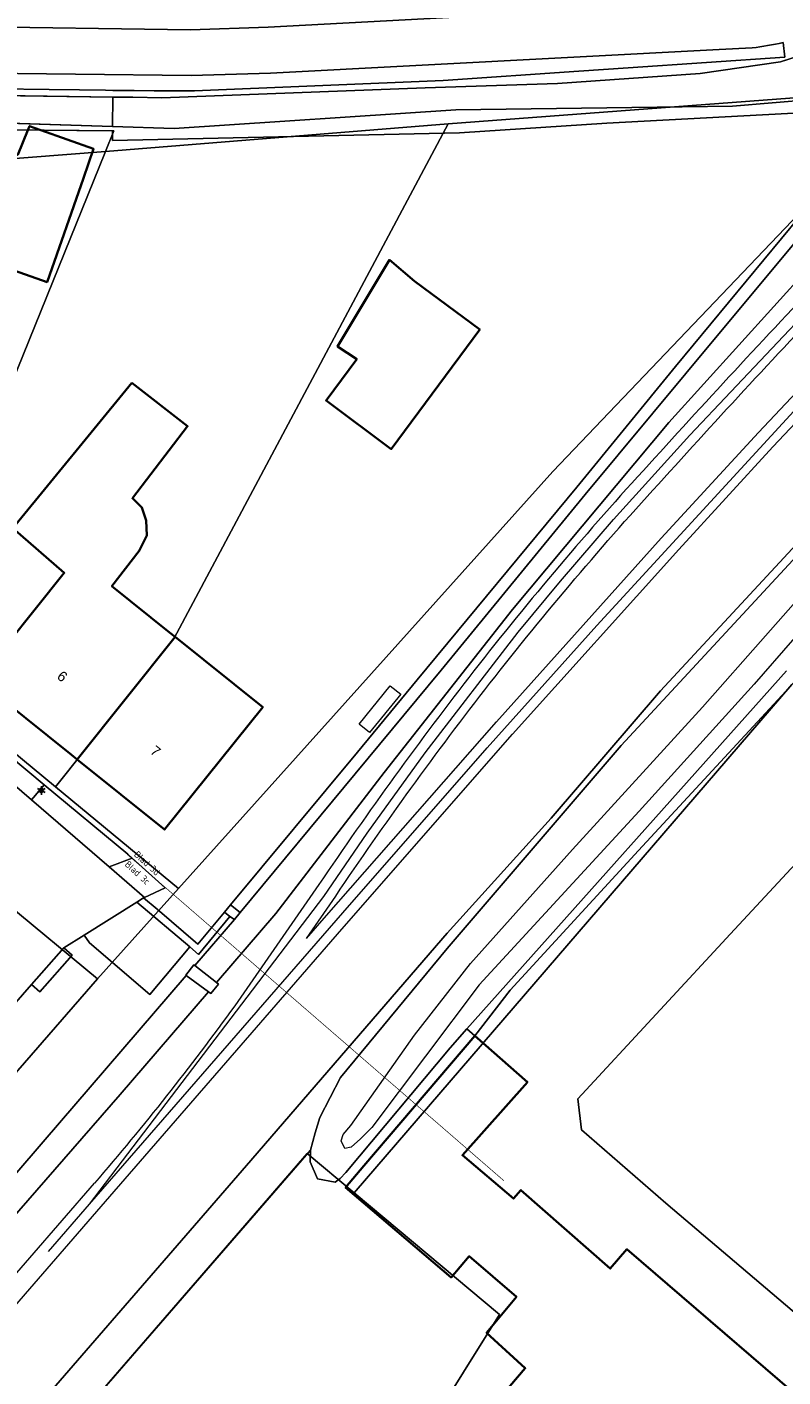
# Model space of a CAD drawing. Header units: millimetres. Extents: x 162876 to 168130, y 402614 to 405602.
# Tile 17 of 256: x 164047 to 164104, y 403104 to 403203. Entities that reach past the tile are written whole.
import ezdxf
from ezdxf.enums import TextEntityAlignment as Align

# ---------------------------------------------------------------- set-up
doc = ezdxf.new("R2010")
doc.units = ezdxf.units.MM
doc.linetypes.add('X-CA190022.004-UO-TXT_Tekst 1op200_v0.1$0$AL-TEKENBLADGRENS', pattern=[11.5, 2.5, -1.5, 1, -1.5, 1, -1.5, 2.5])
for name, color, linetype, lineweight in [('X-CA190022.004-UO-BGT_Ondergrond$0$GE_201_SHDHek_Lijn_GEM', 253, 'X-CA190022.004-UO-BGT_Ondergrond$0$Hekwerk', 9), ('X-CA190022.004-UO-BGT_Ondergrond$0$GE_202_SHDMuur30cm_Lijn_GEM', 253, 'Continuous', 9), ('X-CA190022.004-UO-BGT_Ondergrond$0$GE_244_Taludlijn_Lijn_GEM', 253, 'Continuous', 9), ('X-CA190022.004-UO-BGT_Ondergrond$0$GE_251_SPRTrein_as_Lijn_GEM', 253, 'Continuous', 9), ('X-CA190022.004-UO-BGT_Ondergrond$0$GE_314_WGDRijbaanLokaleweg_Vlak_GEM', 253, 'Continuous', 9), ('X-CA190022.004-UO-BGT_Ondergrond$0$GE_316_WGDFietspad_Vlak_GEM', 253, 'Continuous', 9), ('X-CA190022.004-UO-BGT_Ondergrond$0$GE_318_WGDVoetpadoptrap_Vlak_GEM', 253, 'Continuous', 9), ('X-CA190022.004-UO-BGT_Ondergrond$0$GE_322_WGDInrit_Vlak_GEM', 253, 'Continuous', 9), ('X-CA190022.004-UO-BGT_Ondergrond$0$GE_363_OWGBerm_openverharding_Vlak_GEM', 253, 'Continuous', 9), ('X-CA190022.004-UO-BGT_Ondergrond$0$GE_364_OWGBerm_halfverhard_Vlak_GEM', 253, 'Continuous', 9), ('X-CA190022.004-UO-BGT_Ondergrond$0$GE_366_OWGBerm_groenvoorziening_Vlak_GEM', 253, 'Continuous', 9), ('X-CA190022.004-UO-BGT_Ondergrond$0$GE_367_OWGBerm_groenvoorziening_grasenk_GEM', 253, 'Continuous', 9), ('X-CA190022.004-UO-BGT_Ondergrond$0$GE_401_OTDErf_Vlak_GEM', 253, 'Continuous', 9), ('X-CA190022.004-UO-BGT_Ondergrond$0$GE_4502_GBKN_Huisnummer_Lijn_GEM', 7, 'Continuous', 9), ('X-CA190022.004-UO-BGT_Ondergrond$0$GE_478_BTDGroenvoorziening_bosplantsoen_GEM', 253, 'Continuous', 9), ('X-CA190022.004-UO-BGT_Ondergrond$0$GE_479_BTDGroenvoorziening_grasenkruida_GEM', 253, 'Continuous', 9), ('X-CA190022.004-UO-BGT_Ondergrond$0$GE_504_WTDWaterloop_sloot_Vlak_GEM', 253, 'Continuous', 9), ('X-CA190022.004-UO-BGT_Ondergrond$0$GE_541_OWTOever_slootkant_Vlak_GEM', 253, 'Continuous', 9), ('X-CA190022.004-UO-BGT_Ondergrond$0$GE_601_PNDgrondvlakpand_Vlak_MV_GEM', 34, 'Continuous', 35), ('X-CA190022.004-UO-BGT_Ondergrond$0$GE_632_GBILuifel_Inrichtend_Vlak_GEM', 253, 'Continuous', 9), ('X-CA190022.004-UO-BGT_Ondergrond$0$GE_861_PALLichtmast_Punt_GEM', 202, 'Continuous', 25), ('X-CA190022.004-UO-KAD_Percelen$0$B-WE-KG-GRENS_PERCEEL-GV', 150, 'Continuous', 9), ('X-CA190022.004-UO-TXT_Tekst 1op200_v0.1$0$BLADEN', 7, 'Continuous', 25), ('X-CA190022.004-UO-TXT_Tekst 1op200_v0.1$0$X-XX-AL-TEKENBLADGRENS-G', 7, 'X-CA190022.004-UO-TXT_Tekst 1op200_v0.1$0$AL-TEKENBLADGRENS', 35)]:
    doc.layers.add(name, color=color, linetype=linetype, lineweight=lineweight)
doc.styles.add('X-CA190022.004-UO-BGT_Ondergrond$0$BGT_NAR', font='arial.ttf', dxfattribs={"height": 1})
doc.styles.add('X-CA190022.004-UO-BGT_Ondergrond$0$NLCS-ISO', font='NLCS-ISO.ttf')
doc.styles.add('X-CA190022.004-UO-TXT_Tekst 1op200_v0.1$0$NLCS-ISO-M200-T25', font='NLCS-ISO.ttf', dxfattribs={"height": 0.5})
doc.linetypes.add('X-CA190022.004-UO-BGT_Ondergrond$0$Hekwerk', pattern='A,5,-1.5,[2,dgnlstyle-Veghel.shx,S=0.007937,R=0,X=0,Y=0],-1.5', length=8)

# ---------------------------------------------------------------- blocks, each defined once
blk = doc.blocks.new('X-CA190022.004-UO-BGT_Ondergrond$0$N-SIE-WEG_LICHTMAST-SO')
h = blk.add_hatch(color=256)
h.paths.add_polyline_path([(1.16, 0.5, 0.658505), (-1.16, 0.5)])
h.paths.add_polyline_path([(-1.16, -0.5, 0.658505), (1.16, -0.5)])
at = {"flags": 128}
for points in [[(-2.19, 1.27), (-1.1, 0.63)], [(-1.16, 0.5), (1.16, 0.5)], [(0, 1.27), (0, 2.53)], [(1.1, 0.63), (2.19, 1.27)], [(-2.19, -1.27), (-1.1, -0.63)], [(-1.16, -0.5), (1.16, -0.5)], [(0, -1.27), (0, -2.53)], [(2.19, -1.27), (1.1, -0.63)]]:
    blk.add_lwpolyline(points, dxfattribs=at)
at = {"ltscale": 0.5}
blk.add_circle((0, 0), 1.27, dxfattribs=at)
at = {"style": 'X-CA190022.004-UO-BGT_Ondergrond$0$NLCS-ISO'}
blk.add_attdef('TYPE', text='', height=1.8, dxfattribs=at).set_placement((0, 2.53), align=Align.BOTTOM_CENTER)
blk = doc.blocks.new('X-CA190022.004-UO-BGT_Ondergrond$0$IMGEOLichtmastpaal')
at = {"xscale": 5, "yscale": 5, "zscale": 5}
blk.add_blockref('X-CA190022.004-UO-BGT_Ondergrond$0$N-SIE-WEG_LICHTMAST-SO', (0, 6.4), dxfattribs=at)

msp = doc.modelspace()

# ---------------------------------------------------------------- linework, layer by layer
at = {"layer": 'X-CA190022.004-UO-BGT_Ondergrond$0$GE_201_SHDHek_Lijn_GEM'}
for p, q in [((164106.596, 403197.217), (164090.449, 403196.342)), ((164095.534, 403178.35), (164111.239, 403197.303)), ((164090.449, 403196.342), (164079.519, 403195.638)), ((164079.519, 403195.638), (164053.829, 403195.063)), ((164088.22, 403169.408), (164095.534, 403178.35)), ((164076.393, 403155.143), (164088.22, 403169.408)), ((164071.964, 403149.796), (164076.393, 403155.143)), ((164092.804, 403142.508), (164105.231, 403155.953)), ((164062.56, 403138.471), (164071.964, 403149.796)), ((164083.287, 403132.154), (164092.804, 403142.508)), ((164057.129, 403138.162), (164060.151, 403135.569)), ((164062.126, 403137.948), (164062.56, 403138.471)), ((164060.151, 403135.569), (164062.126, 403137.948)), ((164080.665, 403128.792), (164083.287, 403132.154))]:
    msp.add_line(p, q, dxfattribs=at)
at = {"layer": 'X-CA190022.004-UO-BGT_Ondergrond$0$GE_202_SHDMuur30cm_Lijn_GEM'}
for p, q in [((164096.291, 403177.817), (164108.744, 403192.752)), ((164088.841, 403168.852), (164096.291, 403177.817)), ((164078.178, 403155.857), (164088.841, 403168.852)), ((164071.808, 403148.188), (164078.178, 403155.857)), ((164063.28, 403137.913), (164071.808, 403148.188)), ((164062.507, 403137.616), (164062.857, 403137.403)), ((164062.857, 403137.403), (164063.28, 403137.913))]:
    msp.add_line(p, q, dxfattribs=at)
at = {"layer": 'X-CA190022.004-UO-BGT_Ondergrond$0$GE_244_Taludlijn_Lijn_GEM'}
for p, q in [((164103.321, 403200.904), (164109.52, 403202.905)), ((164097.364, 403200.02), (164103.321, 403200.904)), ((164076.99, 403198.97), (164086.783, 403199.286)), ((164086.783, 403199.286), (164097.364, 403200.02)), ((164042.457, 403198.455), (164053.842, 403198.287)), ((164053.842, 403198.287), (164055.34, 403198.268)), ((164055.34, 403198.268), (164057.47, 403198.24)), ((164057.47, 403198.24), (164076.99, 403198.97)), ((164099.769, 403197.61), (164105.648, 403198.116)), ((164058.4, 403195.95), (164079.26, 403197.35)), ((164079.26, 403197.35), (164099.769, 403197.61)), ((164043.11, 403196.44), (164053.833, 403196.096)), ((164053.833, 403196.096), (164058.4, 403195.95)), ((164105.403, 403185.653), (164095.034, 403174.186)), ((164095.034, 403174.186), (164083.469, 403160.344)), ((164083.469, 403160.344), (164073.955, 403148.27)), ((164073.955, 403148.27), (164065.913, 403137.84)), ((164059.914, 403133.986), (164062.857, 403137.403)), ((164065.913, 403137.84), (164061.517, 403132.729)), ((164048.682, 403120.943), (164059.286, 403133.257)), ((164061.663, 403132.621), (164061.111, 403131.925)), ((164061.517, 403132.729), (164061.663, 403132.621)), ((164060.936, 403132.053), (164054.379, 403124.429)), ((164061.111, 403131.925), (164060.936, 403132.053)), ((164054.379, 403124.429), (164050.212, 403119.657)), ((164040.559, 403111.505), (164048.682, 403120.943)), ((164050.212, 403119.657), (164042.371, 403110.676))]:
    msp.add_line(p, q, dxfattribs=at)
at = {"layer": 'X-CA190022.004-UO-BGT_Ondergrond$0$GE_251_SPRTrein_as_Lijn_GEM'}
for p, q in [((164096.598, 403173.26), (164114.699, 403192.416)), ((164101.68, 403173.45), (164116.16, 403188.87)), ((164102.751, 403172.39), (164117.221, 403187.79)), ((164089.714, 403159.161), (164107.924, 403178.982)), ((164090.947, 403167.003), (164096.598, 403173.26)), ((164094.481, 403165.63), (164101.68, 403173.45)), ((164095.771, 403164.8), (164102.751, 403172.39)), ((164087.002, 403162.448), (164090.947, 403167.003)), ((164082.271, 403152.04), (164094.481, 403165.63)), ((164083.45, 403151.12), (164095.771, 403164.8)), ((164083.87, 403158.662), (164087.002, 403162.448)), ((164081.592, 403150.118), (164089.714, 403159.161)), ((164076.986, 403149.747), (164083.87, 403158.662)), ((164069.511, 403137.5), (164082.271, 403152.04)), ((164070.801, 403136.68), (164083.45, 403151.12)), ((164070.876, 403137.895), (164081.592, 403150.118)), ((164072.694, 403143.789), (164076.986, 403149.747)), ((164069.473, 403139.102), (164072.694, 403143.789)), ((164069.118, 403139.978), (164062.882, 403131.005)), ((164068.191, 403135.978), (164070.358, 403139.134)), ((164052.118, 403116.319), (164069.473, 403139.102)), ((164052.118, 403116.319), (164070.876, 403137.895)), ((164068.191, 403135.978), (164069.511, 403137.5)), ((164053.628, 403116.892), (164070.801, 403136.68)), ((164037.8, 403100.957), (164052.484, 403117.879)), ((164038.973, 403100.006), (164053.628, 403116.892)), ((164049.082, 403112.818), (164052.118, 403116.319))]:
    msp.add_line(p, q, dxfattribs=at)
for centre, radius, start, end in [((164712.508, 402610.267), 835.233, 136.444874, 137.819175), ((164285.837, 402994.827), 260.84, 137.48361, 141.8907), ((164307.152, 402979.418), 287.123, 142.0963, 145.99931)]:
    msp.add_arc(centre, radius, start, end, dxfattribs=at)
at = {"layer": 'X-CA190022.004-UO-BGT_Ondergrond$0$GE_251_SPRTrein_as_Lijn_GEM', "extrusion": (0, 0, -1)}
for centre, radius, start, end in [((-164703.893, 402618.233), 822, 42.17229, 43.567234), ((-164285.568, 402995.06), 258.984, 38.10592, 42.51963), ((-164306.447, 402979.923), 284.757, 33.99447, 37.91002), ((-163904.085, 403246.117), 196.131, 215.93848, 220.83182)]:
    msp.add_arc(centre, radius, start, end, dxfattribs=at)
at = {"layer": 'X-CA190022.004-UO-BGT_Ondergrond$0$GE_314_WGDRijbaanLokaleweg_Vlak_GEM', "flags": 128}
for points in [[(164041.727, 403151.49), (164047.81, 403146.25), (164053.572, 403141.285), (164056.19, 403139.03), (164056.129, 403138.992), (164055.618, 403138.673), (164051.723, 403136.238), (164050.221, 403135.299), (164047.819, 403132.591)], [(164047.819, 403132.591), (164034.346, 403117.133), (164028.292, 403110.187), (164026.284, 403107.778)]]:
    msp.add_lwpolyline(points, dxfattribs=at)
at = {"layer": 'X-CA190022.004-UO-BGT_Ondergrond$0$GE_316_WGDFietspad_Vlak_GEM', "flags": 128}
for points in [[(164009.002, 403206.764), (164010.019, 403206.65), (164030.33, 403204.37), (164035.841, 403203.85), (164042.55, 403203.51), (164059.61, 403203.27), (164065.36, 403203.46), (164098.58, 403205.24), (164099.282, 403205.278)], [(164101.214, 403201.928), (164098.775, 403201.8), (164065.53, 403200.05), (164059.66, 403199.87), (164042.483, 403200.078), (164042.29, 403200.08), (164041.435, 403200.123), (164035.57, 403200.42), (164009.8, 403203.13), (164008.548, 403203.262)]]:
    msp.add_lwpolyline(points, dxfattribs=at)
at = {"layer": 'X-CA190022.004-UO-BGT_Ondergrond$0$GE_316_WGDFietspad_Vlak_GEM', "extrusion": (0, 0, -1)}
msp.add_arc((-164098.89, 403221.951), 20.158, 256.77779, 263.38066, dxfattribs=at)
at = {"layer": 'X-CA190022.004-UO-BGT_Ondergrond$0$GE_318_WGDVoetpadoptrap_Vlak_GEM', "flags": 128}
msp.add_lwpolyline([(164059.914, 403133.986), (164061.517, 403132.729), (164061.663, 403132.621), (164061.111, 403131.925), (164060.936, 403132.053), (164059.286, 403133.257), (164059.259, 403133.277), (164059.842, 403134.043), (164059.914, 403133.986)], dxfattribs=at)
at = {"layer": 'X-CA190022.004-UO-BGT_Ondergrond$0$GE_322_WGDInrit_Vlak_GEM', "flags": 128}
msp.add_lwpolyline([(164055.289, 403141.939), (164057.733, 403139.749), (164056.19, 403139.03), (164053.572, 403141.285), (164055.289, 403141.939)], dxfattribs=at)
at = {"layer": 'X-CA190022.004-UO-BGT_Ondergrond$0$GE_363_OWGBerm_openverharding_Vlak_GEM', "flags": 128}
for points in [[(164042.084, 403152.919), (164048.749, 403147.369), (164048.378, 403146.928), (164047.81, 403146.25), (164041.727, 403151.49), (164041.354, 403151.811), (164042.084, 403152.919)], [(164048.749, 403147.369), (164054.959, 403142.235), (164055.289, 403141.939), (164053.572, 403141.285), (164047.81, 403146.25), (164048.378, 403146.928), (164048.749, 403147.369)], [(164057.129, 403138.162), (164060.151, 403135.569), (164062.126, 403137.948), (164062.507, 403137.616), (164060.2, 403134.798), (164059.546, 403135.371), (164055.618, 403138.673), (164056.129, 403138.992), (164057.129, 403138.162)], [(164050.221, 403135.299), (164050.834, 403134.755), (164048.432, 403132.047), (164047.819, 403132.591), (164050.221, 403135.299)]]:
    msp.add_lwpolyline(points, dxfattribs=at)
at = {"layer": 'X-CA190022.004-UO-BGT_Ondergrond$0$GE_364_OWGBerm_halfverhard_Vlak_GEM', "flags": 128}
msp.add_lwpolyline([(164055.618, 403138.673), (164059.546, 403135.371), (164056.587, 403131.838), (164052.106, 403135.662), (164051.723, 403136.238), (164055.618, 403138.673)], dxfattribs=at)
at = {"layer": 'X-CA190022.004-UO-BGT_Ondergrond$0$GE_366_OWGBerm_groenvoorziening_Vlak_GEM', "flags": 128}
msp.add_lwpolyline([(164050.212, 403119.657), (164042.371, 403110.676), (164037.927, 403105.311), (164036.358, 403104.131), (164034.152, 403103.665), (164032.108, 403104.445), (164029.968, 403106.539), (164034.621, 403105.461), (164035.708, 403106.055), (164040.559, 403111.505), (164048.682, 403120.943), (164059.286, 403133.257), (164060.936, 403132.053), (164054.379, 403124.429), (164050.212, 403119.657)], dxfattribs=at)
at = {"layer": 'X-CA190022.004-UO-BGT_Ondergrond$0$GE_367_OWGBerm_groenvoorziening_grasenk_GEM', "flags": 128}
for points in [[(164099.282, 403205.278), (164098.58, 403205.24), (164065.36, 403203.46), (164059.61, 403203.27), (164042.55, 403203.51), (164035.841, 403203.85), (164030.33, 403204.37), (164010.019, 403206.65), (164009.002, 403206.764)], [(164103.501, 403202.328), (164103.639, 403201.245), (164092.03, 403200.444), (164088.381, 403200.193), (164078.332, 403199.5), (164059.906, 403198.742), (164056.906, 403198.744), (164055.424, 403198.763), (164053.845, 403198.783), (164053.312, 403198.79), (164051.379, 403198.814), (164049.126, 403198.842), (164045.334, 403198.89), (164042.745, 403198.922), (164042.465, 403198.939), (164042.483, 403200.078), (164059.66, 403199.87), (164065.53, 403200.05), (164098.775, 403201.8), (164101.214, 403201.928)], [(164042.371, 403110.676), (164050.212, 403119.657), (164054.379, 403124.429), (164060.936, 403132.053), (164061.111, 403131.925), (164061.663, 403132.621), (164061.517, 403132.729), (164065.913, 403137.84), (164073.955, 403148.27), (164083.469, 403160.344), (164095.034, 403174.186), (164105.403, 403185.653)], [(164107.028, 403167.017), (164091.502, 403150.289), (164078.624, 403135.239), (164070.71, 403125.691), (164069.195, 403122.736), (164068.847, 403121.607), (164068.5, 403120.325)], [(164105.231, 403155.953), (164092.804, 403142.508), (164083.287, 403132.154), (164080.665, 403128.792), (164080.084, 403129.293), (164103.759, 403155.799)], [(164034.346, 403117.133), (164047.819, 403132.591), (164048.432, 403132.047), (164050.834, 403134.755), (164050.221, 403135.299), (164051.723, 403136.238), (164052.106, 403135.662), (164056.587, 403131.838), (164059.546, 403135.371), (164060.2, 403134.798), (164062.507, 403137.616), (164062.857, 403137.403), (164059.914, 403133.986), (164059.842, 403134.043), (164059.259, 403133.277), (164059.286, 403133.257), (164048.682, 403120.943), (164040.559, 403111.505)], [(164068.5, 403120.325), (164045.424, 403093.765), (164046.613, 403092.758), (164063.87, 403078.499), (164060.557, 403073.699), (164058.987, 403071.844), (164070.878, 403061.779), (164069.625, 403060.268), (164080.188, 403051), (164082.431, 403049.366), (164091.552, 403042.225), (164092.01, 403041.84), (164107.709, 403043.911), (164126.489, 403045.515), (164129.13, 403045.947), (164129.872, 403046.975), (164129.839, 403049.826), (164129.79, 403051.215), (164131.181, 403047.155), (164131.678, 403045.766), (164131.534, 403045.737), (164126.889, 403044.717), (164123.26, 403043.92)]]:
    msp.add_lwpolyline(points, dxfattribs=at)
at = {"layer": 'X-CA190022.004-UO-BGT_Ondergrond$0$GE_367_OWGBerm_groenvoorziening_grasenk_GEM'}
msp.add_arc((164098.89, 403221.951), 20.158, 276.61934, 283.22221, dxfattribs=at)
at = {"layer": 'X-CA190022.004-UO-BGT_Ondergrond$0$GE_401_OTDErf_Vlak_GEM', "flags": 128}
for points in [[(164108.963, 403198.775), (164105.648, 403198.116), (164099.769, 403197.61), (164079.26, 403197.35), (164058.4, 403195.95), (164053.833, 403196.096), (164053.842, 403198.287), (164055.34, 403198.268), (164057.47, 403198.24), (164076.99, 403198.97), (164086.783, 403199.286), (164097.364, 403200.02), (164103.321, 403200.904), (164109.52, 403202.905), (164113.261, 403205.071), (164116.418, 403207.367), (164119.572, 403211.486), (164120.541, 403206.911), (164114.988, 403202.187), (164111.536, 403199.866), (164108.963, 403198.775)], [(164079.519, 403195.638), (164090.449, 403196.342), (164106.596, 403197.217), (164111.239, 403197.303), (164095.534, 403178.35), (164088.22, 403169.408), (164076.393, 403155.143), (164071.964, 403149.796), (164062.56, 403138.471), (164062.126, 403137.948), (164060.151, 403135.569), (164057.129, 403138.162), (164056.129, 403138.992), (164056.19, 403139.03), (164057.733, 403139.749), (164055.289, 403141.939), (164054.959, 403142.235), (164048.749, 403147.369), (164042.084, 403152.919), (164041.354, 403151.811), (164036.631, 403155.881)], [(164026.504, 403196.038), (164047.555, 403195.843), (164046.797, 403193.999)], [(164043.15, 403186.64), (164048.97, 403184.59), (164051.67, 403192.28), (164052.421, 403194.445), (164048.522, 403195.834), (164053.832, 403195.785), (164053.829, 403195.063), (164079.519, 403195.638)], [(164076.19, 403184.65), (164081.03, 403181.07), (164074.48, 403172.23), (164069.64, 403175.81), (164071.924, 403178.892), (164070.492, 403179.811), (164074.335, 403186.225), (164076.19, 403184.65)], [(164050.246, 403163.062), (164046.428, 403166.36), (164055.257, 403177.125), (164059.39, 403173.913), (164055.295, 403168.584), (164056.006, 403167.887), (164056.305, 403166.927), (164056.37, 403165.829), (164055.798, 403164.679), (164053.78, 403162.08), (164058.05, 403158.655), (164058.461, 403158.326), (164064.95, 403153.12), (164057.67, 403144.05), (164051.205, 403149.232), (164050.774, 403149.577), (164043.87, 403155.11), (164050.246, 403163.062)], [(164045.424, 403093.765), (164068.5, 403120.325), (164068.468, 403119.454), (164069.017, 403118.192), (164070.319, 403117.962), (164070.696, 403118.217), (164071.121, 403118.658), (164078.836, 403127.895), (164080.084, 403129.293), (164080.665, 403128.792), (164083.287, 403132.154), (164092.804, 403142.508), (164105.231, 403155.953)], [(164103.657, 403063.633), (164100.71, 403060.182), (164096.195, 403064.038), (164099.141, 403067.489), (164083.26, 403081.05), (164079.89, 403077.09), (164073.8, 403082.27), (164077.17, 403086.23), (164074.01, 403088.92), (164076.98, 403092.41), (164076.22, 403093.05), (164079.62, 403097.04), (164078.86, 403097.69), (164084.397, 403104.172), (164081.536, 403106.806), (164083.753, 403109.464), (164080.248, 403112.47), (164078.904, 403110.894), (164071.087, 403117.558), (164072.451, 403119.157), (164080.665, 403128.792)], [(164080.665, 403128.792), (164084.56, 403125.358), (164079.751, 403119.943), (164083.53, 403116.737), (164084.079, 403117.362), (164090.706, 403111.557), (164091.93, 403112.99), (164108.409, 403098.815)]]:
    msp.add_lwpolyline(points, dxfattribs=at)
at = {"layer": 'X-CA190022.004-UO-BGT_Ondergrond$0$GE_478_BTDGroenvoorziening_bosplantsoen_GEM', "flags": 128}
msp.add_lwpolyline([(164009.38, 403201.99), (164014.838, 403201.313), (164032.28, 403199.15), (164041.373, 403198.529), (164042.457, 403198.455), (164053.842, 403198.287), (164053.833, 403196.096), (164043.11, 403196.44), (164031.71, 403196.69), (164012.356, 403198.591)], dxfattribs=at)
at = {"layer": 'X-CA190022.004-UO-BGT_Ondergrond$0$GE_479_BTDGroenvoorziening_grasenkruida_GEM', "flags": 128}
for points in [[(164117.008, 403197.866), (164105.403, 403185.653), (164095.034, 403174.186), (164083.469, 403160.344), (164073.955, 403148.27), (164065.913, 403137.84), (164061.517, 403132.729), (164059.914, 403133.986), (164062.857, 403137.403), (164063.28, 403137.913), (164071.808, 403148.188), (164078.178, 403155.857), (164088.841, 403168.852), (164096.291, 403177.817), (164108.744, 403192.752), (164110.619, 403195.145), (164112.376, 403196.745), (164113.031, 403197.088), (164135.979, 403218.262)], [(164012.356, 403198.591), (164031.71, 403196.69), (164043.11, 403196.44), (164053.833, 403196.096), (164058.4, 403195.95), (164079.26, 403197.35), (164099.769, 403197.61), (164105.648, 403198.116), (164108.963, 403198.775), (164111.536, 403199.866), (164114.988, 403202.187), (164120.541, 403206.911)], [(164109.52, 403202.905), (164103.321, 403200.904), (164097.364, 403200.02), (164086.783, 403199.286), (164076.99, 403198.97), (164057.47, 403198.24), (164055.34, 403198.268), (164053.842, 403198.287), (164042.457, 403198.455), (164042.465, 403198.939), (164042.745, 403198.922), (164045.334, 403198.89), (164049.126, 403198.842), (164051.379, 403198.814), (164053.312, 403198.79), (164053.845, 403198.783), (164055.424, 403198.763), (164056.906, 403198.744), (164059.906, 403198.742), (164078.332, 403199.5), (164088.381, 403200.193), (164092.03, 403200.444), (164103.639, 403201.245), (164103.501, 403202.328)], [(164106.596, 403197.217), (164090.449, 403196.342), (164079.519, 403195.638), (164053.829, 403195.063), (164053.832, 403195.785), (164048.522, 403195.834), (164047.675, 403196.136), (164047.555, 403195.843), (164026.504, 403196.038)], [(164108.744, 403192.752), (164096.291, 403177.817), (164088.841, 403168.852), (164078.178, 403155.857), (164071.808, 403148.188), (164063.28, 403137.913), (164062.56, 403138.471), (164071.964, 403149.796), (164076.393, 403155.143), (164088.22, 403169.408), (164095.534, 403178.35), (164111.239, 403197.303)], [(164063.28, 403137.913), (164062.857, 403137.403), (164062.507, 403137.616), (164062.126, 403137.948), (164062.56, 403138.471), (164063.28, 403137.913)]]:
    msp.add_lwpolyline(points, dxfattribs=at)
at = {"layer": 'X-CA190022.004-UO-BGT_Ondergrond$0$GE_504_WTDWaterloop_sloot_Vlak_GEM', "flags": 128}
msp.add_lwpolyline([(164111.849, 403166.495), (164107.055, 403161.339), (164101.362, 403154.81), (164092.842, 403145.419), (164080.994, 403132.565), (164073.033, 403121.989), (164072.191, 403121.15), (164071.5, 403120.543), (164071.029, 403120.437), (164070.767, 403121.022), (164070.902, 403121.483), (164071.49, 403122.144), (164076.191, 403128.833), (164080.337, 403134.145), (164087.895, 403142.571), (164097.544, 403153.107), (164106.872, 403163.691), (164113.076, 403170.161), (164124.099, 403181.828), (164134.816, 403193.236), (164140.458, 403198.951), (164141.379, 403198.299), (164111.849, 403166.495)], dxfattribs=at)
at = {"layer": 'X-CA190022.004-UO-BGT_Ondergrond$0$GE_541_OWTOever_slootkant_Vlak_GEM', "flags": 128}
for points in [[(164140.458, 403198.951), (164141.379, 403198.299), (164111.849, 403166.495), (164107.055, 403161.339), (164101.362, 403154.81), (164092.842, 403145.419), (164080.994, 403132.565), (164073.033, 403121.989), (164072.191, 403121.15), (164071.5, 403120.543), (164071.029, 403120.437), (164070.767, 403121.022), (164070.902, 403121.483), (164071.49, 403122.144), (164076.191, 403128.833), (164080.337, 403134.145), (164087.895, 403142.571), (164097.544, 403153.107), (164106.872, 403163.691), (164113.076, 403170.161), (164124.099, 403181.828), (164134.816, 403193.236), (164140.458, 403198.951)], [(164080.084, 403129.293), (164078.836, 403127.895), (164071.121, 403118.658), (164070.696, 403118.217), (164070.319, 403117.962), (164069.017, 403118.192), (164068.468, 403119.454), (164068.5, 403120.325), (164068.847, 403121.607), (164069.195, 403122.736), (164070.71, 403125.691), (164078.624, 403135.239), (164091.502, 403150.289), (164107.028, 403167.017)], [(164103.759, 403155.799), (164080.084, 403129.293)]]:
    msp.add_lwpolyline(points, dxfattribs=at)
at = {"layer": 'X-CA190022.004-UO-BGT_Ondergrond$0$GE_601_PNDgrondvlakpand_Vlak_MV_GEM', "flags": 128}
for points in [[(164051.67, 403192.28), (164048.97, 403184.59), (164043.15, 403186.64), (164045.86, 403194.33), (164046.797, 403193.999), (164047.555, 403195.843), (164047.675, 403196.136), (164048.522, 403195.834), (164052.421, 403194.445), (164051.67, 403192.28)], [(164076.19, 403184.65), (164081.03, 403181.07), (164074.48, 403172.23), (164069.64, 403175.81), (164071.924, 403178.892), (164070.492, 403179.811), (164074.335, 403186.225), (164076.19, 403184.65)], [(164055.257, 403177.125), (164059.39, 403173.913), (164055.295, 403168.584), (164056.006, 403167.887), (164056.305, 403166.927), (164056.37, 403165.829), (164055.798, 403164.679), (164053.78, 403162.08), (164058.05, 403158.655), (164058.461, 403158.326), (164051.205, 403149.232), (164050.774, 403149.577), (164043.87, 403155.11), (164050.246, 403163.062), (164046.428, 403166.36), (164055.257, 403177.125)], [(164058.461, 403158.326), (164064.95, 403153.12), (164057.67, 403144.05), (164051.205, 403149.232), (164058.461, 403158.326)], [(164078.86, 403097.69), (164084.397, 403104.172), (164081.536, 403106.806), (164083.753, 403109.464), (164080.248, 403112.47), (164078.904, 403110.894), (164071.087, 403117.558), (164072.451, 403119.157), (164080.665, 403128.792), (164084.56, 403125.358), (164079.751, 403119.943), (164083.53, 403116.737), (164084.079, 403117.362), (164090.706, 403111.557), (164091.93, 403112.99), (164108.409, 403098.815)]]:
    msp.add_lwpolyline(points, dxfattribs=at)
at = {"layer": 'X-CA190022.004-UO-BGT_Ondergrond$0$GE_632_GBILuifel_Inrichtend_Vlak_GEM', "flags": 128}
msp.add_lwpolyline([(164072.086, 403151.861), (164074.402, 403154.705), (164075.177, 403154.074), (164072.861, 403151.23), (164072.086, 403151.861)], dxfattribs=at)
at = {"layer": 'X-CA190022.004-UO-KAD_Percelen$0$B-WE-KG-GRENS_PERCEEL-GV', "flags": 128}
for points in [[(164124.144, 403210.021), (164113.537, 403198.916), (164086.457, 403170.565), (164058.713, 403139.694), (164052.698, 403133), (164031.54, 403108.707), (164029.643, 403106.577), (164030.703, 403105.659), (164032.311, 403104.265), (164019.847, 403089.967), (164030.484, 403080.863), (164063.752, 403119.175), (164078.609, 403136.396), (164086.328, 403144.903), (164094.411, 403154.328), (164122.152, 403184.202), (164126.647, 403188.852), (164140.305, 403202.406), (164151.485, 403213.147)], [(164151.485, 403213.147), (164140.305, 403202.406), (164126.647, 403188.852), (164122.152, 403184.202), (164094.411, 403154.328), (164086.328, 403144.903), (164078.609, 403136.396), (164063.752, 403119.175), (164030.484, 403080.863), (164033.475, 403078.303), (164035.907, 403081.113), (164046.392, 403092.99), (164045.424, 403093.765), (164068.236, 403120.08), (164071.717, 403117.165), (164104.157, 403154.807), (164105.176, 403155.882), (164137.737, 403190.24), (164140.604, 403193.266), (164145.157, 403197.486), (164159.339, 403210.89)], [(163950.972, 403148.683), (163958.92, 403141.707), (163962.213, 403139.418), (163967.598, 403136.566), (163971.386, 403140.995), (163973.192, 403147.657), (163987.804, 403173.587), (163992.826, 403182.499), (163997.274, 403190.392), (164002.602, 403194.402), (164007.717, 403196.092), (164012.586, 403196.489), (164025.53, 403196.047), (164053.928, 403195.784), (164053.307, 403194.256), (164078.696, 403196.309), (164113.537, 403198.916), (164124.144, 403210.021)], [(164104.157, 403154.807), (164071.717, 403117.165), (164082.49, 403108.145), (164071.705, 403090.881), (164091.565, 403073.984), (164095.155, 403077.838), (164118.413, 403058.296)], [(164106.484, 403106.503), (164094.818, 403116.391), (164088.559, 403121.819), (164088.299, 403124.119), (164099.911, 403136.653), (164112.183, 403149.849)], [(164112.183, 403149.849), (164099.911, 403136.653), (164088.299, 403124.119), (164088.559, 403121.819), (164094.818, 403116.391), (164106.484, 403106.503)]]:
    msp.add_lwpolyline(points, dxfattribs=at)
for points in [[(164078.696, 403196.309), (164058.39, 403158.237), (164049.598, 403147.218), (164058.713, 403139.694), (164086.457, 403170.565), (164113.537, 403198.916)], [(164078.696, 403196.309), (164053.307, 403194.256), (164043.266, 403169.548), (164038.06, 403156.738), (164049.598, 403147.218), (164058.39, 403158.237)], [(164025.53, 403196.047), (164024.54, 403194.79), (164027.82, 403192.27), (164053.307, 403194.256), (164053.928, 403195.784)], [(164043.266, 403169.548), (164053.307, 403194.256), (164027.82, 403192.27), (164015.179, 403175.618), (164017.52, 403173.686), (164025.3, 403183.64)], [(164052.698, 403133), (164058.713, 403139.694), (164049.598, 403147.218), (164038.06, 403156.738), (164017.52, 403173.686), (164015.179, 403175.618), (164011.76, 403178.439), (164006.241, 403171.486), (164045.923, 403138.62)], [(164019.807, 403116.013), (164023.854, 403112.764), (164025.025, 403111.817), (164029.854, 403106.99), (164019.797, 403095.322), (164017.162, 403092.265), (164019.847, 403089.967), (164032.311, 403104.265), (164030.703, 403105.659), (164029.643, 403106.577), (164031.54, 403108.707), (164052.698, 403133), (164045.923, 403138.62)], [(164071.717, 403117.165), (164068.236, 403120.08), (164045.424, 403093.765), (164046.392, 403092.99), (164064.086, 403078.822), (164071.705, 403090.881), (164082.49, 403108.145)]]:
    msp.add_lwpolyline(points, close=True, dxfattribs=at)
at = {"layer": 'X-CA190022.004-UO-TXT_Tekst 1op200_v0.1$0$X-XX-AL-TEKENBLADGRENS-G', "const_width": 0.05, "flags": 128}
msp.add_lwpolyline([(164054.906, 403142.216), (164082.809, 403118.066)], dxfattribs=at)

# ---------------------------------------------------------------- block references
at = {"layer": 'X-CA190022.004-UO-BGT_Ondergrond$0$GE_861_PALLichtmast_Punt_GEM', "xscale": 0.025, "yscale": 0.025, "zscale": 0.025}
msp.add_blockref('X-CA190022.004-UO-BGT_Ondergrond$0$IMGEOLichtmastpaal', (164048.549, 403146.789), dxfattribs=at)

# ---------------------------------------------------------------- texts
at = {"layer": 'X-CA190022.004-UO-BGT_Ondergrond$0$GE_4502_GBKN_Huisnummer_Lijn_GEM', "style": 'X-CA190022.004-UO-BGT_Ondergrond$0$BGT_NAR'}
for s, p in [('6', (164050.107, 403155.398)), ('7', (164057.012, 403149.864))]:
    msp.add_text(s, height=0.75, rotation=321.3, dxfattribs=at).set_placement(p, align=Align.MIDDLE_CENTER)
at = {"layer": 'X-CA190022.004-UO-TXT_Tekst 1op200_v0.1$0$BLADEN', "char_height": 0.5, "attachment_point": 4, "rotation": 317.64139, "style": 'X-CA190022.004-UO-TXT_Tekst 1op200_v0.1$0$NLCS-ISO-M200-T25'}
for s, width, insert in [('Blad 3d', 2.23676, (164055.543, 403142.334)), ('Blad 3c', 2.22968, (164054.856, 403141.603))]:
    msp.add_mtext_dynamic_manual_height_columns(s, width=width, gutter_width=8.75, heights=[0], dxfattribs=dict(at, insert=insert))

doc.saveas('drawing.dxf')
